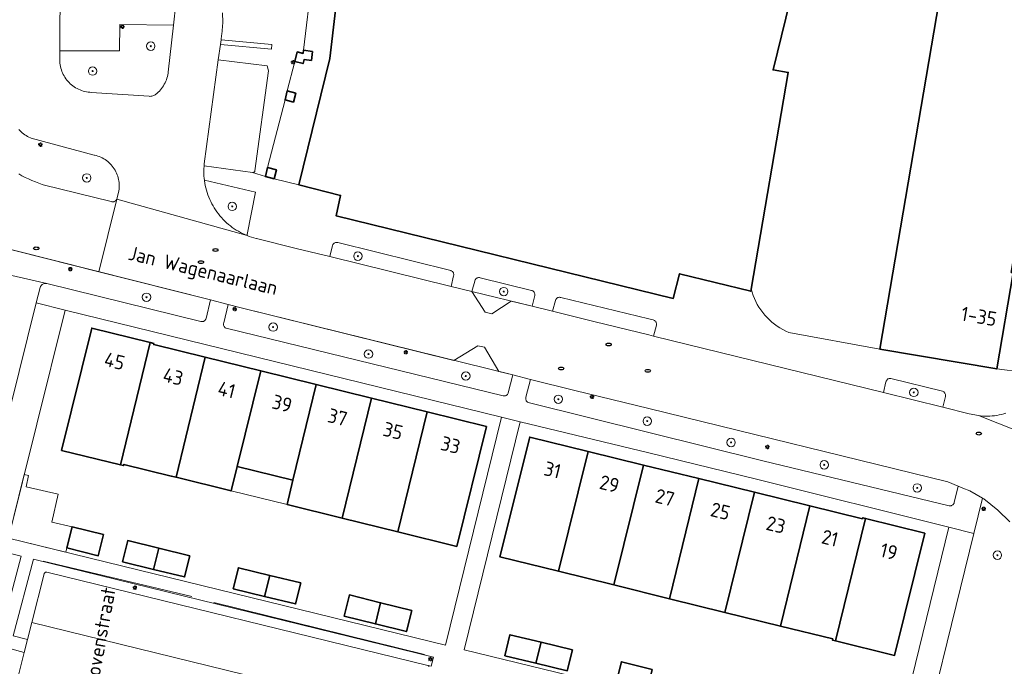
# Model space of a CAD drawing. Header units: metres. Extents: x 152610 to 160096, y 456114 to 462495.
# Tile 102 of 256: x 156441 to 156534, y 458816 to 458877. Entities that reach past the tile are written whole.
import ezdxf
from ezdxf.enums import TextEntityAlignment as Align

# ---------------------------------------------------------------- set-up
doc = ezdxf.new("R2010")
doc.units = ezdxf.units.M
doc.header["$LTSCALE"] = 0.5
doc.layers.get('0').update_dxf_attribs({"linetype": 'CONTINUOUS'})
for name, color, linetype, lineweight in [('B-PV-GR-BOOM-S', 251, 'CONTINUOUS', 25), ('B-PV-GR-HAAG-GV', 251, 'CONTINUOUS', 13), ('B-PV-IE-MEUBILAIR-S', 251, 'CONTINUOUS', 25), ('B-PV-IE-TERREINAFSCHEIDING_KUNSTMATIG_HEKWERK-G', 251, 'IE-TERREINAFSCHEIDING_KUNSTMATIG-SO', 18), ('B-PV-OG-BEBOUWING-GV', 6, 'CONTINUOUS', 35), ('B-PV-OG-BEBOUWING-T18', 1, 'CONTINUOUS', 18), ('B-PV-OG-BEBOUWING_OVERBOUWING-GV', 251, 'CONTINUOUS', 18), ('B-PV-OG-TERREIN_BEGROEID-GV', 251, 'CONTINUOUS', 18), ('B-PV-OG-TOPOGRAFIE-T18', 1, 'CONTINUOUS', 18), ('B-PV-VH-ONVERHARD_ZAND-GV', 251, 'CONTINUOUS', 18), ('B-PV-VH-OPENVERHARDING_BETONSTRAATSTEEN-GV', 251, 'CONTINUOUS', 18), ('B-PV-VH-OPENVERHARDING_STRAATBAKSTEEN-GV', 251, 'CONTINUOUS', 18)]:
    doc.layers.add(name, color=color, linetype=linetype, lineweight=lineweight)
doc.styles.add('NLCS-ISO', font='NLCS-ISO.ttf')
doc.styles.add('NLCS-ISO-M750-T18', font='NLCS-ISO.ttf', dxfattribs={"height": 1.35})
doc.linetypes.add('IE-TERREINAFSCHEIDING_KUNSTMATIG-SO', pattern='A,4,[82,NLCS.SHX,S=0.75,R=90,X=0,Y=0],4,-2', length=10)

# ---------------------------------------------------------------- blocks, each defined once
blk = doc.blocks.new('SIE-MEUBILAIR_PAAL_LICHTMAST-SO')
for points in [[(-0.62, 0), (-1, 0)], [(-0.71, 0.71), (-0.44, 0.44)], [(0, 1), (0, 0.62)], [(0.44, 0.44), (0.71, 0.71)], [(1, 0), (0.62, 0)], [(-0.71, -0.71), (-0.44, -0.44)], [(0, -0.62), (0, -1)], [(0.44, -0.44), (0.71, -0.71)]]:
    blk.add_lwpolyline(points)
blk.add_circle((0, 0), 0.5)
blk = doc.blocks.new('SIE-MEUBILAIR_PUT_RIOOLPUT-SO')
blk.add_ellipse((0, 0), major_axis=(1.25, 0), ratio=0.54)
blk = doc.blocks.new('SGR-BOOM_GBKN-SO')
at = {"linetype": 'ByBlock', "lineweight": 18}
h = blk.add_hatch(color=0, dxfattribs=at)
h.dxf.hatch_style = 1
edge = h.paths.add_edge_path()
edge.add_arc((0, 0), 0.25, 0, 360)
at = {"color": 0, "linetype": 'ByBlock', "lineweight": 18}
for radius in [2, 0.25]:
    blk.add_circle((0, 0), radius, dxfattribs=at)
at = {"color": 0, "linetype": 'ByBlock', "lineweight": 18, "style": 'NLCS-ISO'}
blk.add_attdef('SOORT', (2.5, 0), '', height=1.5, dxfattribs=at)

msp = doc.modelspace()

# ---------------------------------------------------------------- linework, layer by layer
at = {"layer": 'B-PV-GR-HAAG-GV', "flags": 128}
for points in [[(156455.083, 458876.826), (156449.999, 458876.859), (156449.971, 458874.384), (156444.331, 458874.388), (156444.326, 458873.527), (156444.332, 458873.369), (156444.346, 458873.212), (156444.368, 458873.056), (156444.398, 458872.901), (156444.435, 458872.748), (156444.481, 458872.596), (156444.534, 458872.448), (156444.594, 458872.302), (156444.662, 458872.159), (156444.737, 458872.021), (156444.818, 458871.885), (156444.907, 458871.755), (156445.002, 458871.629), (156445.103, 458871.508), (156445.211, 458871.392), (156445.324, 458871.282), (156445.442, 458871.178), (156445.566, 458871.08), (156445.694, 458870.988), (156445.827, 458870.903), (156445.964, 458870.824), (156446.105, 458870.753), (156446.249, 458870.689), (156446.396, 458870.633), (156446.546, 458870.583), (156446.699, 458870.542), (156446.853, 458870.508), (156447.009, 458870.483), (156447.165, 458870.465), (156447.294, 458870.456), (156452.773, 458870.086), (156452.86, 458870.083), (156452.946, 458870.088), (156453.032, 458870.101), (156453.116, 458870.121), (156453.198, 458870.15), (156453.277, 458870.186), (156453.352, 458870.229), (156453.423, 458870.278), (156453.489, 458870.334), (156453.516, 458870.36), (156453.633, 458870.467), (156453.745, 458870.58), (156453.85, 458870.699), (156453.95, 458870.823), (156454.043, 458870.952), (156454.13, 458871.085), (156454.209, 458871.222), (156454.282, 458871.363), (156454.348, 458871.508), (156454.406, 458871.656), (156454.457, 458871.806), (156454.5, 458871.959), (156454.535, 458872.114), (156454.563, 458872.271), (156454.575, 458872.361)], [(156459.574, 458875.426), (156459.516, 458874.997), (156464.331, 458874.539), (156464.389, 458874.969)], [(156462.845, 458861.033), (156458.005, 458862.149), (156458.01, 458862.106), (156458.045, 458861.88), (156458.088, 458861.655), (156458.139, 458861.432), (156458.198, 458861.211), (156458.264, 458860.992), (156458.338, 458860.775), (156458.419, 458860.561), (156458.508, 458860.35), (156458.604, 458860.142), (156458.707, 458859.938), (156458.818, 458859.737), (156458.935, 458859.541), (156459.059, 458859.348), (156459.19, 458859.16), (156459.327, 458858.977), (156459.471, 458858.799), (156459.621, 458858.625), (156459.776, 458858.457), (156459.938, 458858.295), (156460.105, 458858.139), (156460.277, 458857.988), (156460.455, 458857.843), (156460.637, 458857.705), (156460.825, 458857.573), (156461.016, 458857.448), (156461.212, 458857.33), (156461.412, 458857.218), (156461.616, 458857.114), (156461.823, 458857.016), (156462.034, 458856.927), (156462.039, 458856.924), (156462.06, 458857.039)], [(156458.58, 458850.84), (156432.666, 458857.366), (156431.108, 458850.578), (156431.708, 458850.442), (156431.904, 458850.398), (156432.868, 458854.738), (156443.102, 458852.386), (156457.68, 458848.802), (156457.736, 458848.793), (156457.793, 458848.792), (156457.85, 458848.799), (156457.904, 458848.814), (156457.957, 458848.837), (156458.005, 458848.866), (156458.049, 458848.903), (156458.087, 458848.944), (156458.12, 458848.991), (156458.145, 458849.042), (156458.159, 458849.082)], [(156470.566, 458856.281), (156470.507, 458856.284), (156470.448, 458856.278), (156470.39, 458856.265), (156470.335, 458856.244), (156470.283, 458856.215), (156470.236, 458856.18), (156470.193, 458856.139), (156470.157, 458856.092), (156470.127, 458856.041), (156470.107, 458855.994), (156469.845, 458854.938), (156481.321, 458852.126), (156481.562, 458853.112), (156481.573, 458853.169), (156481.577, 458853.227), (156481.573, 458853.285), (156481.56, 458853.342), (156481.54, 458853.397), (156481.513, 458853.448), (156481.479, 458853.495), (156481.439, 458853.537), (156481.393, 458853.574), (156481.343, 458853.603), (156481.291, 458853.625), (156470.624, 458856.271)], [(156484.013, 458852.954), (156483.956, 458852.958), (156483.9, 458852.955), (156483.843, 458852.944), (156483.79, 458852.925), (156483.739, 458852.899), (156483.692, 458852.865), (156483.651, 458852.826), (156483.615, 458852.782), (156483.587, 458852.732), (156483.565, 458852.68), (156483.551, 458852.625), (156483.55, 458852.622), (156483.289, 458851.643), (156488.983, 458850.248), (156489.223, 458851.25), (156489.233, 458851.306), (156489.234, 458851.364), (156489.228, 458851.421), (156489.214, 458851.477), (156489.192, 458851.53), (156489.163, 458851.579), (156489.128, 458851.624), (156489.087, 458851.664), (156489.04, 458851.697), (156488.989, 458851.724), (156488.935, 458851.744), (156488.91, 458851.75), (156484.069, 458852.941)], [(156461.482, 458850.109), (156460.256, 458850.418), (156459.825, 458848.685), (156459.812, 458848.628), (156459.806, 458848.569), (156459.809, 458848.51), (156459.819, 458848.452), (156459.837, 458848.396), (156459.863, 458848.342), (156459.895, 458848.293), (156459.934, 458848.249), (156459.979, 458848.21), (156460.028, 458848.177), (156460.05, 458848.166), (156486.245, 458841.781), (156486.301, 458841.772), (156486.358, 458841.771), (156486.414, 458841.778), (156486.469, 458841.792), (156486.521, 458841.815), (156486.569, 458841.844), (156486.613, 458841.88), (156486.652, 458841.922), (156486.684, 458841.968), (156486.709, 458842.019), (156486.724, 458842.061), (156487.154, 458843.751)], [(156491.635, 458851.089), (156491.58, 458851.095), (156491.525, 458851.093), (156491.47, 458851.082), (156491.418, 458851.065), (156491.369, 458851.04), (156491.323, 458851.008), (156491.283, 458850.97), (156491.249, 458850.926), (156491.221, 458850.878), (156491.201, 458850.826), (156491.191, 458850.789), (156490.909, 458849.776), (156494.953, 458848.785), (156500, 458847.543), (156500.46, 458847.43), (156500.735, 458848.456), (156500.743, 458848.514), (156500.744, 458848.571), (156500.736, 458848.629), (156500.72, 458848.685), (156500.697, 458848.738), (156500.667, 458848.788), (156500.631, 458848.833), (156500.588, 458848.873), (156500.541, 458848.906), (156500.489, 458848.933), (156500.433, 458848.952), (156500, 458849.057), (156491.689, 458851.075)], [(156488.374, 458841.547), (156488.377, 458841.488), (156488.387, 458841.43), (156488.405, 458841.374), (156488.431, 458841.32), (156488.463, 458841.271), (156488.502, 458841.227), (156488.547, 458841.188), (156488.596, 458841.155), (156488.618, 458841.144), (156500, 458838.314), (156510.802, 458835.629), (156528.409, 458831.394), (156528.466, 458831.387), (156528.523, 458831.387), (156528.579, 458831.396), (156528.633, 458831.412), (156528.685, 458831.436), (156528.733, 458831.467), (156528.776, 458831.504), (156528.813, 458831.547), (156528.845, 458831.595), (156528.869, 458831.646), (156528.884, 458831.695), (156529.265, 458833.24), (156528.281, 458833.642), (156500, 458840.584), (156493.028, 458842.296), (156488.819, 458843.338), (156488.393, 458841.663), (156488.38, 458841.606)], [(156522.885, 458843.415), (156522.83, 458843.422), (156522.774, 458843.422), (156522.72, 458843.413), (156522.667, 458843.396), (156522.616, 458843.372), (156522.57, 458843.342), (156522.529, 458843.304), (156522.494, 458843.262), (156522.464, 458843.214), (156522.443, 458843.163), (156522.428, 458843.11), (156522.427, 458843.103), (156522.183, 458842.086), (156527.804, 458840.703), (156528.057, 458841.732), (156528.061, 458841.791), (156528.058, 458841.851), (156528.046, 458841.909), (156528.027, 458841.966), (156528, 458842.019), (156527.967, 458842.068), (156527.927, 458842.113), (156527.882, 458842.151), (156527.832, 458842.183), (156527.778, 458842.209), (156527.757, 458842.216)], [(156479.661, 458817.09), (156441.854, 458826.36), (156439.941, 458819.102), (156441.283, 458818.76), (156441.683, 458820.347), (156442.846, 458824.967), (156442.859, 458825.003), (156442.88, 458825.037), (156442.908, 458825.066), (156442.94, 458825.09), (156442.977, 458825.106), (156443.016, 458825.115), (156443.056, 458825.115), (156443.095, 458825.108), (156479.112, 458816.307), (156479.123, 458816.304), (156479.43, 458816.23)]]:
    msp.add_lwpolyline(points, close=True, dxfattribs=at)
for points in [[(156440.452, 458862.748), (156440.759, 458862.585), (156441.07, 458862.429), (156441.385, 458862.28), (156441.703, 458862.138), (156442.024, 458862.004), (156442.348, 458861.877), (156442.675, 458861.758), (156442.755, 458861.73), (156449.204, 458860.145), (156449.259, 458860.129), (156449.316, 458860.12), (156449.373, 458860.119), (156449.43, 458860.127), (156449.486, 458860.142), (156449.538, 458860.165), (156449.587, 458860.194), (156449.632, 458860.231), (156449.671, 458860.273), (156449.704, 458860.32), (156449.729, 458860.371), (156449.748, 458860.426), (156449.759, 458860.483), (156449.92, 458861.162), (156449.94, 458861.315), (156449.951, 458861.469), (156449.955, 458861.624), (156449.95, 458861.778), (156449.938, 458861.932), (156449.917, 458862.085), (156449.889, 458862.237), (156449.853, 458862.388), (156449.809, 458862.536), (156449.758, 458862.681), (156449.699, 458862.824), (156449.633, 458862.964), (156449.559, 458863.1), (156449.479, 458863.232), (156449.392, 458863.36), (156449.298, 458863.483), (156449.198, 458863.601), (156449.093, 458863.713), (156448.981, 458863.82), (156448.865, 458863.922), (156448.743, 458864.016), (156448.616, 458864.105), (156448.485, 458864.187), (156448.35, 458864.262), (156448.211, 458864.33), (156448.069, 458864.39), (156447.924, 458864.444), (156447.776, 458864.489), (156447.626, 458864.527), (156447.585, 458864.536), (156441.627, 458866.147), (156441.556, 458866.174), (156441.419, 458866.233), (156441.286, 458866.299), (156441.156, 458866.372), (156441.03, 458866.452), (156440.909, 458866.539), (156440.792, 458866.632), (156440.681, 458866.731), (156440.575, 458866.836), (156440.475, 458866.947)], [(156440.15, 458814.257), (156440.972, 458817.523), (156439.717, 458817.88)]]:
    msp.add_lwpolyline(points, dxfattribs=at)
at = {"layer": 'B-PV-IE-TERREINAFSCHEIDING_KUNSTMATIG_HEKWERK-G', "flags": 128}
for points in [[(156442.764, 458826.153), (156456.83, 458822.81)], [(156458.908, 458822.252), (156478.798, 458817.321)]]:
    msp.add_lwpolyline(points, dxfattribs=at)
at = {"layer": 'B-PV-OG-BEBOUWING-GV', "flags": 128}
for points in [[(156471.588, 458888.482), (156469.845, 458873.647), (156466.938, 458861.712), (156470.882, 458860.724), (156470.446, 458858.807), (156502.312, 458850.981), (156502.914, 458853.326), (156509.653, 458851.672), (156509.685, 458851.857), (156513.187, 458872.345), (156511.757, 458872.589), (156516.555, 458892.146)], [(156529.149, 458889.118), (156521.842, 458846.2), (156532.895, 458844.32), (156534.463, 458853.416), (156534.265, 458853.45), (156536.101, 458864.321), (156536.306, 458864.288), (156536.885, 458867.613), (156536.688, 458867.647), (156538.526, 458878.515)]]:
    msp.add_lwpolyline(points, dxfattribs=at)
for points in [[(156468.22, 458874.335), (156467.361, 458874.437), (156467.325, 458874.14), (156466.783, 458874.279), (156466.55, 458873.371), (156467.33, 458873.176), (156467.427, 458873.564), (156468.117, 458873.476)], [(156466.633, 458870.392), (156465.838, 458870.591), (156465.622, 458869.748), (156466.421, 458869.548)], [(156464.815, 458863.136), (156463.98, 458863.345), (156463.765, 458862.507), (156464.604, 458862.297)], [(156452.868, 458846.813), (156447.358, 458848.176), (156444.497, 458836.619), (156450.066, 458835.269)], [(156453.232, 458846.723), (156452.868, 458846.813), (156450.066, 458835.269), (156450.367, 458835.196), (156450.39, 458835.293), (156454.876, 458834.195), (156455.322, 458834.085), (156458.086, 458845.424), (156453.208, 458846.626)], [(156458.086, 458845.424), (156455.322, 458834.085), (156460.525, 458832.801), (156461.095, 458835.108), (156463.325, 458844.132)], [(156463.325, 458844.132), (156461.095, 458835.108), (156466.373, 458833.815), (156468.571, 458842.839)], [(156471.014, 458830.228), (156473.811, 458841.548), (156468.571, 458842.839), (156466.373, 458833.815), (156465.815, 458831.526)], [(156471.014, 458830.228), (156476.293, 458828.933), (156479.056, 458840.255), (156473.811, 458841.548)], [(156484.68, 458838.869), (156479.056, 458840.255), (156476.293, 458828.933), (156481.85, 458827.555)], [(156494.262, 458836.529), (156488.75, 458837.883), (156485.936, 458826.56), (156491.479, 458825.202)], [(156499.506, 458835.242), (156494.262, 458836.529), (156491.479, 458825.202), (156496.717, 458823.919)], [(156501.967, 458822.607), (156504.75, 458833.954), (156499.506, 458835.242), (156496.717, 458823.919)], [(156509.993, 458832.667), (156504.75, 458833.954), (156501.967, 458822.607), (156507.198, 458821.317)], [(156512.452, 458820.021), (156515.238, 458831.379), (156509.993, 458832.667), (156507.198, 458821.317)], [(156520.219, 458830.156), (156515.238, 458831.379), (156512.452, 458820.021), (156517.396, 458818.802), (156517.372, 458818.705), (156517.659, 458818.634), (156520.504, 458830.189), (156520.243, 458830.253)], [(156526.107, 458828.806), (156520.504, 458830.189), (156517.659, 458818.634), (156523.24, 458817.253)], [(156448.462, 458828.664), (156445.488, 458829.403), (156444.994, 458827.413), (156447.968, 458826.674)], [(156453.687, 458827.375), (156450.751, 458828.098), (156450.261, 458826.107), (156453.201, 458825.383)], [(156456.622, 458826.653), (156453.687, 458827.375), (156453.201, 458825.383), (156456.132, 458824.662)], [(156464.179, 458824.813), (156461.21, 458825.534), (156460.726, 458823.542), (156463.694, 458822.821)], [(156467.111, 458824.101), (156464.179, 458824.813), (156463.694, 458822.821), (156466.627, 458822.109)], [(156474.655, 458822.224), (156471.707, 458822.96), (156471.21, 458820.971), (156474.169, 458820.232)], [(156477.594, 458821.49), (156474.655, 458822.224), (156474.169, 458820.232), (156477.097, 458819.501)], [(156489.833, 458818.5), (156486.887, 458819.209), (156486.408, 458817.216), (156489.344, 458816.509)], [(156492.785, 458817.789), (156489.833, 458818.5), (156489.344, 458816.509), (156492.305, 458815.796)], [(156500.33, 458815.932), (156497.413, 458816.651), (156496.922, 458814.661), (156499.841, 458813.941)]]:
    msp.add_lwpolyline(points, close=True, dxfattribs=at)
at = {"layer": 'B-PV-OG-BEBOUWING_OVERBOUWING-GV', "flags": 128}
for points in [[(156461.939, 458834.901), (156461.095, 458835.108), (156460.525, 458832.801), (156465.815, 458831.526), (156466.373, 458833.815), (156465.372, 458834.06)], [(156441.389, 458834.26), (156440.981, 458834.354), (156439.487, 458828.325), (156444.902, 458827.002), (156444.994, 458827.413), (156445.488, 458829.403), (156443.566, 458829.844), (156444.17, 458832.476), (156441.14, 458833.172)]]:
    msp.add_lwpolyline(points, close=True, dxfattribs=at)
at = {"layer": 'B-PV-OG-TERREIN_BEGROEID-GV', "flags": 128}
for points in [[(156436.409, 458827.665), (156442.112, 458850.556), (156442.478, 458852.026), (156442.483, 458852.042), (156442.507, 458852.102), (156442.539, 458852.159), (156442.577, 458852.211), (156442.621, 458852.258), (156442.671, 458852.299), (156442.726, 458852.334), (156442.784, 458852.362), (156442.846, 458852.383), (156442.909, 458852.396), (156442.974, 458852.4), (156443.038, 458852.397), (156443.102, 458852.386), (156432.868, 458854.738)], [(156534.145, 458829.882), (156532.997, 458830.987), (156531.685, 458832.034), (156531.566, 458832.102), (156530.744, 458828.771), (156524.839, 458804.762), (156526.285, 458804.401), (156528.034, 458803.964), (156533.504, 458802.597), (156532.408, 458797.951), (156533.636, 458797.659)], [(156438.461, 458818.237), (156440.681, 458826.642), (156439.16, 458827.006)]]:
    msp.add_lwpolyline(points, dxfattribs=at)
at = {"layer": 'B-PV-VH-ONVERHARD_ZAND-GV', "flags": 128}
for points in [[(156455.083, 458876.826), (156449.999, 458876.859), (156449.971, 458874.384), (156444.331, 458874.388), (156444.326, 458873.527), (156444.332, 458873.369), (156444.346, 458873.212), (156444.368, 458873.056), (156444.398, 458872.901), (156444.435, 458872.748), (156444.481, 458872.596), (156444.534, 458872.448), (156444.594, 458872.302), (156444.662, 458872.159), (156444.737, 458872.021), (156444.818, 458871.885), (156444.907, 458871.755), (156445.002, 458871.629), (156445.103, 458871.508), (156445.211, 458871.392), (156445.324, 458871.282), (156445.442, 458871.178), (156445.566, 458871.08), (156445.694, 458870.988), (156445.827, 458870.903), (156445.964, 458870.824), (156446.105, 458870.753), (156446.249, 458870.689), (156446.396, 458870.633), (156446.546, 458870.583), (156446.699, 458870.542), (156446.853, 458870.508), (156447.009, 458870.483), (156447.165, 458870.465), (156447.294, 458870.456), (156452.773, 458870.086), (156452.86, 458870.083), (156452.946, 458870.088), (156453.032, 458870.101), (156453.116, 458870.121), (156453.198, 458870.15), (156453.277, 458870.186), (156453.352, 458870.229), (156453.423, 458870.278), (156453.489, 458870.334), (156453.516, 458870.36), (156453.633, 458870.467), (156453.745, 458870.58), (156453.85, 458870.699), (156453.95, 458870.823), (156454.043, 458870.952), (156454.13, 458871.085), (156454.209, 458871.222), (156454.282, 458871.363), (156454.348, 458871.508), (156454.406, 458871.656), (156454.457, 458871.806), (156454.5, 458871.959), (156454.535, 458872.114), (156454.563, 458872.271), (156454.575, 458872.361)], [(156459.574, 458875.426), (156459.516, 458874.997), (156464.331, 458874.539), (156464.389, 458874.969)], [(156462.845, 458861.033), (156458.005, 458862.149), (156458.01, 458862.106), (156458.045, 458861.88), (156458.088, 458861.655), (156458.139, 458861.432), (156458.198, 458861.211), (156458.264, 458860.992), (156458.338, 458860.775), (156458.419, 458860.561), (156458.508, 458860.35), (156458.604, 458860.142), (156458.707, 458859.938), (156458.818, 458859.737), (156458.935, 458859.541), (156459.059, 458859.348), (156459.19, 458859.16), (156459.327, 458858.977), (156459.471, 458858.799), (156459.621, 458858.625), (156459.776, 458858.457), (156459.938, 458858.295), (156460.105, 458858.139), (156460.277, 458857.988), (156460.455, 458857.843), (156460.637, 458857.705), (156460.825, 458857.573), (156461.016, 458857.448), (156461.212, 458857.33), (156461.412, 458857.218), (156461.616, 458857.114), (156461.823, 458857.016), (156462.034, 458856.927), (156462.039, 458856.924), (156462.06, 458857.039)], [(156432.666, 458857.366), (156431.108, 458850.578), (156431.708, 458850.442), (156431.904, 458850.398), (156432.868, 458854.738), (156443.102, 458852.386), (156457.68, 458848.802), (156457.736, 458848.793), (156457.793, 458848.792), (156457.85, 458848.799), (156457.904, 458848.814), (156457.957, 458848.837), (156458.005, 458848.866), (156458.049, 458848.903), (156458.087, 458848.944), (156458.12, 458848.991), (156458.145, 458849.042), (156458.159, 458849.082), (156458.58, 458850.84), (156448.019, 458853.5)], [(156470.566, 458856.281), (156470.507, 458856.284), (156470.448, 458856.278), (156470.39, 458856.265), (156470.335, 458856.244), (156470.283, 458856.215), (156470.236, 458856.18), (156470.193, 458856.139), (156470.157, 458856.092), (156470.127, 458856.041), (156470.107, 458855.994), (156469.845, 458854.938), (156481.321, 458852.126), (156481.562, 458853.112), (156481.573, 458853.169), (156481.577, 458853.227), (156481.573, 458853.285), (156481.56, 458853.342), (156481.54, 458853.397), (156481.513, 458853.448), (156481.479, 458853.495), (156481.439, 458853.537), (156481.393, 458853.574), (156481.343, 458853.603), (156481.291, 458853.625), (156470.624, 458856.271)], [(156483.289, 458851.643), (156484.538, 458849.689), (156485.182, 458849.531), (156487.014, 458850.73), (156488.983, 458850.248), (156489.223, 458851.25), (156489.233, 458851.306), (156489.234, 458851.364), (156489.228, 458851.421), (156489.214, 458851.477), (156489.192, 458851.53), (156489.163, 458851.579), (156489.128, 458851.624), (156489.087, 458851.664), (156489.04, 458851.697), (156488.989, 458851.724), (156488.935, 458851.744), (156488.91, 458851.75), (156484.069, 458852.941), (156484.013, 458852.954), (156483.956, 458852.958), (156483.9, 458852.955), (156483.843, 458852.944), (156483.79, 458852.925), (156483.739, 458852.899), (156483.692, 458852.865), (156483.651, 458852.826), (156483.615, 458852.782), (156483.587, 458852.732), (156483.565, 458852.68), (156483.551, 458852.625), (156483.55, 458852.622)], [(156487.154, 458843.751), (156485.828, 458844.079), (156484.476, 458846.375), (156483.843, 458846.52), (156481.594, 458845.128), (156461.482, 458850.109), (156460.256, 458850.418), (156459.825, 458848.685), (156459.812, 458848.628), (156459.806, 458848.569), (156459.809, 458848.51), (156459.819, 458848.452), (156459.837, 458848.396), (156459.863, 458848.342), (156459.895, 458848.293), (156459.934, 458848.249), (156459.979, 458848.21), (156460.028, 458848.177), (156460.05, 458848.166), (156486.245, 458841.781), (156486.301, 458841.772), (156486.358, 458841.771), (156486.414, 458841.778), (156486.469, 458841.792), (156486.521, 458841.815), (156486.569, 458841.844), (156486.613, 458841.88), (156486.652, 458841.922), (156486.684, 458841.968), (156486.709, 458842.019), (156486.724, 458842.061)], [(156491.635, 458851.089), (156491.58, 458851.095), (156491.525, 458851.093), (156491.47, 458851.082), (156491.418, 458851.065), (156491.369, 458851.04), (156491.323, 458851.008), (156491.283, 458850.97), (156491.249, 458850.926), (156491.221, 458850.878), (156491.201, 458850.826), (156491.191, 458850.789), (156490.909, 458849.776), (156494.953, 458848.785), (156500, 458847.543), (156500.46, 458847.43), (156500.735, 458848.456), (156500.743, 458848.514), (156500.744, 458848.571), (156500.736, 458848.629), (156500.72, 458848.685), (156500.697, 458848.738), (156500.667, 458848.788), (156500.631, 458848.833), (156500.588, 458848.873), (156500.541, 458848.906), (156500.489, 458848.933), (156500.433, 458848.952), (156500, 458849.057), (156491.689, 458851.075)], [(156488.377, 458841.488), (156488.387, 458841.43), (156488.405, 458841.374), (156488.431, 458841.32), (156488.463, 458841.271), (156488.502, 458841.227), (156488.547, 458841.188), (156488.596, 458841.155), (156488.618, 458841.144), (156500, 458838.314), (156510.802, 458835.629), (156528.409, 458831.394), (156528.466, 458831.387), (156528.523, 458831.387), (156528.579, 458831.396), (156528.633, 458831.412), (156528.685, 458831.436), (156528.733, 458831.467), (156528.776, 458831.504), (156528.813, 458831.547), (156528.845, 458831.595), (156528.869, 458831.646), (156528.884, 458831.695), (156529.265, 458833.24), (156528.281, 458833.642), (156500, 458840.584), (156493.028, 458842.296), (156488.819, 458843.338), (156488.393, 458841.663), (156488.38, 458841.606), (156488.374, 458841.547)], [(156522.885, 458843.415), (156522.83, 458843.422), (156522.774, 458843.422), (156522.72, 458843.413), (156522.667, 458843.396), (156522.616, 458843.372), (156522.57, 458843.342), (156522.529, 458843.304), (156522.494, 458843.262), (156522.464, 458843.214), (156522.443, 458843.163), (156522.428, 458843.11), (156522.427, 458843.103), (156522.183, 458842.086), (156527.804, 458840.703), (156528.057, 458841.732), (156528.061, 458841.791), (156528.058, 458841.851), (156528.046, 458841.909), (156528.027, 458841.966), (156528, 458842.019), (156527.967, 458842.068), (156527.927, 458842.113), (156527.882, 458842.151), (156527.832, 458842.183), (156527.778, 458842.209), (156527.757, 458842.216)], [(156479.661, 458817.09), (156441.854, 458826.36), (156439.941, 458819.102), (156441.283, 458818.76), (156441.683, 458820.347), (156442.846, 458824.967), (156442.859, 458825.003), (156442.88, 458825.037), (156442.908, 458825.066), (156442.94, 458825.09), (156442.977, 458825.106), (156443.016, 458825.115), (156443.056, 458825.115), (156443.095, 458825.108), (156479.112, 458816.307), (156479.123, 458816.304), (156479.43, 458816.23)]]:
    msp.add_lwpolyline(points, close=True, dxfattribs=at)
for points in [[(156440.452, 458862.748), (156440.759, 458862.585), (156441.07, 458862.429), (156441.385, 458862.28), (156441.703, 458862.138), (156442.024, 458862.004), (156442.348, 458861.877), (156442.675, 458861.758), (156442.755, 458861.73), (156449.204, 458860.145), (156449.259, 458860.129), (156449.316, 458860.12), (156449.373, 458860.119), (156449.43, 458860.127), (156449.486, 458860.142), (156449.538, 458860.165), (156449.587, 458860.194), (156449.632, 458860.231), (156449.671, 458860.273), (156449.704, 458860.32), (156449.729, 458860.371), (156449.748, 458860.426), (156449.759, 458860.483), (156449.92, 458861.162), (156449.94, 458861.315), (156449.951, 458861.469), (156449.955, 458861.624), (156449.95, 458861.778), (156449.938, 458861.932), (156449.917, 458862.085), (156449.889, 458862.237), (156449.853, 458862.388), (156449.809, 458862.536), (156449.758, 458862.681), (156449.699, 458862.824), (156449.633, 458862.964), (156449.559, 458863.1), (156449.479, 458863.232), (156449.392, 458863.36), (156449.298, 458863.483), (156449.198, 458863.601), (156449.093, 458863.713), (156448.981, 458863.82), (156448.865, 458863.922), (156448.743, 458864.016), (156448.616, 458864.105), (156448.485, 458864.187), (156448.35, 458864.262), (156448.211, 458864.33), (156448.069, 458864.39), (156447.924, 458864.444), (156447.776, 458864.489), (156447.626, 458864.527), (156447.585, 458864.536), (156441.627, 458866.147), (156441.556, 458866.174), (156441.419, 458866.233), (156441.286, 458866.299), (156441.156, 458866.372), (156441.03, 458866.452), (156440.909, 458866.539), (156440.792, 458866.632), (156440.681, 458866.731), (156440.575, 458866.836), (156440.475, 458866.947)], [(156440.15, 458814.257), (156440.972, 458817.523), (156439.717, 458817.88)]]:
    msp.add_lwpolyline(points, dxfattribs=at)
at = {"layer": 'B-PV-VH-OPENVERHARDING_BETONSTRAATSTEEN-GV', "flags": 128}
for points in [[(156455.31, 458878.829), (156455.083, 458876.826), (156454.575, 458872.361), (156454.563, 458872.271), (156454.535, 458872.114), (156454.5, 458871.959), (156454.457, 458871.806), (156454.406, 458871.656), (156454.348, 458871.508), (156454.282, 458871.363), (156454.209, 458871.222), (156454.13, 458871.085), (156454.043, 458870.952), (156453.95, 458870.823), (156453.85, 458870.699), (156453.745, 458870.58), (156453.633, 458870.467), (156453.516, 458870.36), (156453.489, 458870.334), (156453.423, 458870.278), (156453.352, 458870.229), (156453.277, 458870.186), (156453.198, 458870.15), (156453.116, 458870.121), (156453.032, 458870.101), (156452.946, 458870.088), (156452.86, 458870.083), (156452.773, 458870.086), (156447.294, 458870.456), (156447.165, 458870.465), (156447.009, 458870.483), (156446.853, 458870.508), (156446.699, 458870.542), (156446.546, 458870.583), (156446.396, 458870.633), (156446.249, 458870.689), (156446.105, 458870.753), (156445.964, 458870.824), (156445.827, 458870.903), (156445.694, 458870.988), (156445.566, 458871.08), (156445.442, 458871.178), (156445.324, 458871.282), (156445.211, 458871.392), (156445.103, 458871.508), (156445.002, 458871.629), (156444.907, 458871.755), (156444.818, 458871.885), (156444.737, 458872.021), (156444.662, 458872.159), (156444.594, 458872.302), (156444.534, 458872.448), (156444.481, 458872.596), (156444.435, 458872.748), (156444.398, 458872.901), (156444.368, 458873.056), (156444.346, 458873.212), (156444.332, 458873.369), (156444.326, 458873.527), (156444.331, 458874.388), (156444.436, 458894.707)], [(156444.436, 458894.707), (156444.331, 458874.388), (156449.971, 458874.384), (156449.999, 458876.859), (156455.083, 458876.826), (156455.31, 458878.829)], [(156440.475, 458866.947), (156440.575, 458866.836), (156440.681, 458866.731), (156440.792, 458866.632), (156440.909, 458866.539), (156441.03, 458866.452), (156441.156, 458866.372), (156441.286, 458866.299), (156441.419, 458866.233), (156441.556, 458866.174), (156441.627, 458866.147), (156447.585, 458864.536), (156447.626, 458864.527), (156447.776, 458864.489), (156447.924, 458864.444), (156448.069, 458864.39), (156448.211, 458864.33), (156448.35, 458864.262), (156448.485, 458864.187), (156448.616, 458864.105), (156448.743, 458864.016), (156448.865, 458863.922), (156448.981, 458863.82), (156449.093, 458863.713), (156449.198, 458863.601), (156449.298, 458863.483), (156449.392, 458863.36), (156449.479, 458863.232), (156449.559, 458863.1), (156449.633, 458862.964), (156449.699, 458862.824), (156449.758, 458862.681), (156449.809, 458862.536), (156449.853, 458862.388), (156449.889, 458862.237), (156449.917, 458862.085), (156449.938, 458861.932), (156449.95, 458861.778), (156449.955, 458861.624), (156449.951, 458861.469), (156449.94, 458861.315), (156449.92, 458861.162), (156449.759, 458860.483), (156449.748, 458860.426), (156449.729, 458860.371), (156462.039, 458856.924), (156462.034, 458856.927), (156461.823, 458857.016), (156461.616, 458857.114), (156461.412, 458857.218), (156461.212, 458857.33), (156461.016, 458857.448), (156460.825, 458857.573), (156460.637, 458857.705), (156460.455, 458857.843), (156460.277, 458857.988), (156460.105, 458858.139), (156459.938, 458858.295), (156459.776, 458858.457), (156459.621, 458858.625), (156459.471, 458858.799), (156459.327, 458858.977), (156459.19, 458859.16), (156459.059, 458859.348), (156458.935, 458859.541), (156458.818, 458859.737), (156458.707, 458859.938), (156458.604, 458860.142), (156458.508, 458860.35), (156458.419, 458860.561), (156458.338, 458860.775), (156458.264, 458860.992), (156458.198, 458861.211), (156458.139, 458861.432), (156458.088, 458861.655), (156458.045, 458861.88), (156458.01, 458862.106), (156458.005, 458862.149), (156457.983, 458862.334), (156457.964, 458862.562), (156457.953, 458862.791), (156457.95, 458863.019), (156457.954, 458863.248), (156457.967, 458863.477), (156457.971, 458863.524), (156457.988, 458863.705), (156459.317, 458873.529), (156459.516, 458874.997), (156459.574, 458875.426), (156459.634, 458875.868), (156459.64, 458875.933), (156459.753, 458877.07), (156459.719, 458877.988)], [(156432.666, 458857.366), (156448.019, 458853.5), (156449.729, 458860.371), (156449.704, 458860.32), (156449.671, 458860.273), (156449.632, 458860.231), (156449.587, 458860.194), (156449.538, 458860.165), (156449.486, 458860.142), (156449.43, 458860.127), (156449.373, 458860.119), (156449.316, 458860.12), (156449.259, 458860.129), (156449.204, 458860.145), (156442.755, 458861.73), (156442.675, 458861.758), (156442.348, 458861.877), (156442.024, 458862.004), (156441.703, 458862.138), (156441.385, 458862.28), (156441.07, 458862.429), (156440.759, 458862.585), (156440.452, 458862.748)], [(156540.951, 458836.057), (156531.159, 458839.912), (156530.297, 458840.09), (156527.804, 458840.703), (156522.183, 458842.086), (156500.46, 458847.43), (156500, 458847.543), (156494.953, 458848.785), (156490.909, 458849.776), (156488.983, 458850.248), (156487.014, 458850.73), (156485.182, 458849.531), (156484.538, 458849.689), (156483.289, 458851.643), (156481.321, 458852.126), (156469.845, 458854.938), (156466.797, 458855.685), (156462.931, 458856.635), (156462.903, 458856.642), (156462.683, 458856.702), (156462.464, 458856.769), (156462.247, 458856.844), (156462.039, 458856.924), (156449.729, 458860.371), (156448.019, 458853.5), (156458.58, 458850.84), (156460.256, 458850.418), (156461.482, 458850.109), (156481.594, 458845.128), (156483.843, 458846.52), (156484.476, 458846.375), (156485.828, 458844.079), (156487.154, 458843.751), (156488.819, 458843.338), (156493.028, 458842.296), (156500, 458840.584), (156528.281, 458833.642), (156529.265, 458833.24), (156529.69, 458833.067), (156530.362, 458832.792), (156531.566, 458832.102), (156531.685, 458832.034), (156532.997, 458830.987), (156534.145, 458829.882)], [(156500, 458813.513), (156482.565, 458817.785), (156487.839, 458839.33), (156486.076, 458839.756), (156480.805, 458818.227), (156439.487, 458828.325), (156444.831, 458849.888), (156442.112, 458850.556), (156436.409, 458827.665)], [(156533.77, 458840.139), (156533.559, 458840.076), (156533.345, 458840.022), (156533.13, 458839.975), (156532.913, 458839.936), (156532.696, 458839.905), (156532.477, 458839.882), (156532.257, 458839.867), (156532.037, 458839.86), (156531.817, 458839.861), (156531.597, 458839.87), (156531.377, 458839.887), (156531.159, 458839.912), (156540.951, 458836.057)], [(156439.16, 458827.006), (156440.681, 458826.642), (156438.461, 458818.237)], [(156439.717, 458817.88), (156440.972, 458817.523), (156441.283, 458818.76), (156439.941, 458819.102), (156441.854, 458826.36), (156479.661, 458817.09), (156479.43, 458816.23), (156479.123, 458816.304), (156479.16, 458816.284), (156479.193, 458816.258), (156479.221, 458816.226), (156479.242, 458816.189)], [(156479.242, 458816.189), (156479.221, 458816.226), (156479.193, 458816.258), (156479.16, 458816.284), (156479.123, 458816.304), (156479.112, 458816.307), (156443.095, 458825.108), (156443.056, 458825.115), (156443.016, 458825.115), (156442.977, 458825.106), (156442.94, 458825.09), (156442.908, 458825.066), (156442.88, 458825.037), (156442.859, 458825.003), (156442.846, 458824.967), (156441.683, 458820.347), (156500, 458806.043)]]:
    msp.add_lwpolyline(points, dxfattribs=at)
for points in [[(156462.562, 458862.887), (156462.602, 458862.887), (156462.641, 458862.894), (156462.679, 458862.909), (156462.712, 458862.931), (156462.74, 458862.96), (156462.763, 458862.993), (156462.778, 458863.03), (156462.784, 458863.059), (156464.057, 458872.507), (156463.943, 458872.972), (156459.317, 458873.529), (156457.988, 458863.705), (156457.971, 458863.524)], [(156442.112, 458850.556), (156444.831, 458849.888), (156486.076, 458839.756), (156487.839, 458839.33), (156500, 458836.379), (156510.175, 458833.905), (156528.384, 458829.36), (156530.744, 458828.771), (156531.566, 458832.102), (156530.362, 458832.792), (156529.69, 458833.067), (156529.265, 458833.24), (156528.884, 458831.695), (156528.869, 458831.646), (156528.845, 458831.595), (156528.813, 458831.547), (156528.776, 458831.504), (156528.733, 458831.467), (156528.685, 458831.436), (156528.633, 458831.412), (156528.579, 458831.396), (156528.523, 458831.387), (156528.466, 458831.387), (156528.409, 458831.394), (156510.802, 458835.629), (156500, 458838.314), (156488.618, 458841.144), (156488.596, 458841.155), (156488.547, 458841.188), (156488.502, 458841.227), (156488.463, 458841.271), (156488.431, 458841.32), (156488.405, 458841.374), (156488.387, 458841.43), (156488.377, 458841.488), (156488.374, 458841.547), (156488.38, 458841.606), (156488.393, 458841.663), (156488.819, 458843.338), (156487.154, 458843.751), (156486.724, 458842.061), (156486.709, 458842.019), (156486.684, 458841.968), (156486.652, 458841.922), (156486.613, 458841.88), (156486.569, 458841.844), (156486.521, 458841.815), (156486.469, 458841.792), (156486.414, 458841.778), (156486.358, 458841.771), (156486.301, 458841.772), (156486.245, 458841.781), (156460.05, 458848.166), (156460.028, 458848.177), (156459.979, 458848.21), (156459.934, 458848.249), (156459.895, 458848.293), (156459.863, 458848.342), (156459.837, 458848.396), (156459.819, 458848.452), (156459.809, 458848.51), (156459.806, 458848.569), (156459.812, 458848.628), (156459.825, 458848.685), (156460.256, 458850.418), (156458.58, 458850.84), (156458.159, 458849.082), (156458.145, 458849.042), (156458.12, 458848.991), (156458.087, 458848.944), (156458.049, 458848.903), (156458.005, 458848.866), (156457.957, 458848.837), (156457.904, 458848.814), (156457.85, 458848.799), (156457.793, 458848.792), (156457.736, 458848.793), (156457.68, 458848.802), (156443.102, 458852.386), (156443.038, 458852.397), (156442.974, 458852.4), (156442.909, 458852.396), (156442.846, 458852.383), (156442.784, 458852.362), (156442.726, 458852.334), (156442.671, 458852.299), (156442.621, 458852.258), (156442.577, 458852.211), (156442.539, 458852.159), (156442.507, 458852.102), (156442.483, 458852.042), (156442.478, 458852.026)], [(156530.744, 458828.771), (156528.384, 458829.36), (156523.109, 458807.851), (156522.711, 458806.51), (156521.277, 458800.74), (156532.408, 458797.951), (156533.504, 458802.597), (156528.034, 458803.964), (156527.572, 458802.056), (156525.823, 458802.493), (156526.285, 458804.401), (156524.839, 458804.762)]]:
    msp.add_lwpolyline(points, close=True, dxfattribs=at)
at = {"layer": 'B-PV-VH-OPENVERHARDING_STRAATBAKSTEEN-GV', "flags": 128}
msp.add_lwpolyline([(156538.476, 458890.396), (156539.288, 458890.203), (156538.721, 458887.816), (156540.049, 458887.584), (156539.114, 458881.84), (156539.311, 458881.805), (156538.729, 458878.484), (156538.526, 458878.515), (156536.688, 458867.647), (156536.885, 458867.613), (156536.306, 458864.288), (156536.101, 458864.321), (156534.265, 458853.45), (156534.463, 458853.416), (156532.895, 458844.32), (156535.337, 458844.007), (156535.894, 458847.152), (156540.516, 458874.113), (156545.13, 458901.078), (156541.469, 458902.515)], close=True, dxfattribs=at)
for points in [[(156468.147, 458881.023), (156467.361, 458874.437), (156468.22, 458874.335), (156468.117, 458873.476), (156467.427, 458873.564), (156467.33, 458873.176), (156466.55, 458873.371), (156465.838, 458870.591), (156466.633, 458870.392), (156466.421, 458869.548), (156465.622, 458869.748), (156463.98, 458863.345), (156464.815, 458863.136), (156464.604, 458862.297), (156466.938, 458861.712), (156469.845, 458873.647), (156471.588, 458888.482)], [(156459.719, 458877.988), (156459.753, 458877.07), (156459.64, 458875.933), (156459.634, 458875.868), (156459.574, 458875.426), (156464.389, 458874.969), (156464.331, 458874.539), (156459.516, 458874.997), (156459.317, 458873.529), (156463.943, 458872.972), (156464.057, 458872.507), (156462.784, 458863.059), (156462.778, 458863.03), (156462.763, 458862.993), (156462.74, 458862.96), (156462.712, 458862.931), (156462.679, 458862.909), (156462.641, 458862.894), (156462.602, 458862.887), (156462.562, 458862.887), (156463.765, 458862.507), (156463.98, 458863.345), (156465.622, 458869.748), (156465.838, 458870.591), (156466.55, 458873.371), (156466.783, 458874.279), (156467.325, 458874.14), (156467.361, 458874.437), (156468.147, 458881.023)], [(156535.337, 458844.007), (156532.895, 458844.32), (156521.842, 458846.2), (156513.239, 458847.764), (156512.953, 458847.892), (156512.675, 458848.035), (156512.404, 458848.192), (156512.141, 458848.363), (156511.888, 458848.546), (156511.644, 458848.743), (156511.411, 458848.951), (156511.189, 458849.172), (156510.978, 458849.403), (156510.779, 458849.645), (156510.593, 458849.897), (156510.42, 458850.157), (156510.26, 458850.427), (156510.115, 458850.704), (156509.984, 458850.988), (156509.867, 458851.278), (156509.766, 458851.574), (156509.685, 458851.857), (156509.653, 458851.672), (156502.914, 458853.326), (156502.312, 458850.981), (156470.446, 458858.807), (156470.882, 458860.724), (156466.938, 458861.712), (156464.604, 458862.297), (156463.765, 458862.507), (156462.562, 458862.887), (156457.971, 458863.524), (156457.967, 458863.477), (156457.954, 458863.248), (156457.95, 458863.019), (156457.953, 458862.791), (156457.964, 458862.562), (156457.983, 458862.334), (156458.005, 458862.149), (156462.845, 458861.033), (156462.06, 458857.039), (156462.039, 458856.924), (156462.247, 458856.844), (156462.464, 458856.769), (156462.683, 458856.702), (156462.903, 458856.642), (156462.931, 458856.635), (156466.797, 458855.685), (156469.845, 458854.938), (156470.107, 458855.994), (156470.127, 458856.041), (156470.157, 458856.092), (156470.193, 458856.139), (156470.236, 458856.18), (156470.283, 458856.215), (156470.335, 458856.244), (156470.39, 458856.265), (156470.448, 458856.278), (156470.507, 458856.284), (156470.566, 458856.281), (156470.624, 458856.271), (156481.291, 458853.625), (156481.343, 458853.603), (156481.393, 458853.574), (156481.439, 458853.537), (156481.479, 458853.495), (156481.513, 458853.448), (156481.54, 458853.397), (156481.56, 458853.342), (156481.573, 458853.285), (156481.577, 458853.227), (156481.573, 458853.169), (156481.562, 458853.112), (156481.321, 458852.126), (156483.289, 458851.643), (156483.55, 458852.622), (156483.551, 458852.625), (156483.565, 458852.68), (156483.587, 458852.732), (156483.615, 458852.782), (156483.651, 458852.826), (156483.692, 458852.865), (156483.739, 458852.899), (156483.79, 458852.925), (156483.843, 458852.944), (156483.9, 458852.955), (156483.956, 458852.958), (156484.013, 458852.954), (156484.069, 458852.941), (156488.91, 458851.75), (156488.935, 458851.744), (156488.989, 458851.724), (156489.04, 458851.697), (156489.087, 458851.664), (156489.128, 458851.624), (156489.163, 458851.579), (156489.192, 458851.53), (156489.214, 458851.477), (156489.228, 458851.421), (156489.234, 458851.364), (156489.233, 458851.306), (156489.223, 458851.25), (156488.983, 458850.248), (156490.909, 458849.776), (156491.191, 458850.789), (156491.201, 458850.826), (156491.221, 458850.878), (156491.249, 458850.926), (156491.283, 458850.97), (156491.323, 458851.008), (156491.369, 458851.04), (156491.418, 458851.065), (156491.47, 458851.082), (156491.525, 458851.093), (156491.58, 458851.095), (156491.635, 458851.089), (156491.689, 458851.075), (156500, 458849.057), (156500.433, 458848.952), (156500.489, 458848.933), (156500.541, 458848.906), (156500.588, 458848.873), (156500.631, 458848.833), (156500.667, 458848.788), (156500.697, 458848.738), (156500.72, 458848.685), (156500.736, 458848.629), (156500.744, 458848.571), (156500.743, 458848.514), (156500.735, 458848.456), (156500.46, 458847.43), (156522.183, 458842.086), (156522.427, 458843.103), (156522.428, 458843.11), (156522.443, 458843.163), (156522.464, 458843.214), (156522.494, 458843.262), (156522.529, 458843.304), (156522.57, 458843.342), (156522.616, 458843.372), (156522.667, 458843.396), (156522.72, 458843.413), (156522.774, 458843.422), (156522.83, 458843.422), (156522.885, 458843.415), (156527.757, 458842.216), (156527.778, 458842.209), (156527.832, 458842.183), (156527.882, 458842.151), (156527.927, 458842.113), (156527.967, 458842.068), (156528, 458842.019), (156528.027, 458841.966), (156528.046, 458841.909), (156528.058, 458841.851), (156528.061, 458841.791), (156528.057, 458841.732), (156527.804, 458840.703), (156530.297, 458840.09), (156531.159, 458839.912), (156531.377, 458839.887), (156531.597, 458839.87), (156531.817, 458839.861), (156532.037, 458839.86), (156532.257, 458839.867), (156532.477, 458839.882), (156532.696, 458839.905), (156532.913, 458839.936), (156533.13, 458839.975), (156533.345, 458840.022), (156533.559, 458840.076), (156533.77, 458840.139)], [(156500, 458806.043), (156441.683, 458820.347), (156441.283, 458818.76), (156440.972, 458817.523), (156440.15, 458814.257)]]:
    msp.add_lwpolyline(points, dxfattribs=at)

# ---------------------------------------------------------------- block references
at = {"layer": 'B-PV-GR-BOOM-S', "xscale": 0.2, "yscale": 0.2, "zscale": 0.2}
for p in [(156452.93, 458874.828), (156447.439, 458872.475), (156446.88, 458862.37), (156460.637, 458859.685), (156472.512, 458854.982), (156452.532, 458851.094), (156486.298, 458851.634), (156464.497, 458848.281), (156473.515, 458845.73), (156482.711, 458843.655), (156525.056, 458842.103), (156491.458, 458841.459), (156499.863, 458839.391), (156507.784, 458837.374), (156516.596, 458835.259), (156525.385, 458833.079), (156532.959, 458826.72)]:
    msp.add_blockref('SGR-BOOM_GBKN-SO', p, dxfattribs=at)
at = {"layer": 'B-PV-IE-MEUBILAIR-S', "xscale": 0.2, "yscale": 0.2, "zscale": 0.2}
for name, p in [('SIE-MEUBILAIR_PAAL_LICHTMAST-SO', (156450.251, 458876.669)), ('SIE-MEUBILAIR_PAAL_LICHTMAST-SO', (156466.388, 458873.312)), ('SIE-MEUBILAIR_PAAL_LICHTMAST-SO', (156442.504, 458865.523)), ('SIE-MEUBILAIR_PUT_RIOOLPUT-SO', (156442.108, 458855.72)), ('SIE-MEUBILAIR_PUT_RIOOLPUT-SO', (156459.049, 458855.563)), ('SIE-MEUBILAIR_PUT_RIOOLPUT-SO', (156457.675, 458854.42)), ('SIE-MEUBILAIR_PAAL_LICHTMAST-SO', (156445.328, 458853.752)), ('SIE-MEUBILAIR_PAAL_LICHTMAST-SO', (156460.873, 458849.983)), ('SIE-MEUBILAIR_PUT_RIOOLPUT-SO', (156496.216, 458846.634)), ('SIE-MEUBILAIR_PAAL_LICHTMAST-SO', (156477.041, 458845.904)), ('SIE-MEUBILAIR_PUT_RIOOLPUT-SO', (156491.722, 458844.37)), ('SIE-MEUBILAIR_PUT_RIOOLPUT-SO', (156499.916, 458844.144)), ('SIE-MEUBILAIR_PAAL_LICHTMAST-SO', (156494.631, 458841.692)), ('SIE-MEUBILAIR_PUT_RIOOLPUT-SO', (156531.201, 458838.209)), ('SIE-MEUBILAIR_PAAL_LICHTMAST-SO', (156511.215, 458836.948)), ('SIE-MEUBILAIR_PAAL_LICHTMAST-SO', (156531.659, 458831.102)), ('SIE-MEUBILAIR_PAAL_LICHTMAST-SO', (156451.428, 458823.653)), ('SIE-MEUBILAIR_PAAL_LICHTMAST-SO', (156479.367, 458816.898))]:
    msp.add_blockref(name, p, dxfattribs=at)

# ---------------------------------------------------------------- texts
at = {"layer": 'B-PV-OG-BEBOUWING-T18', "style": 'NLCS-ISO-M750-T18'}
for s, rotation, p in [('1-35', 350.2, (156531.215, 458849.293)), ('45', 346.1, (156449.513, 458845.068)), ('43', 346.1, (156455.049, 458843.598)), ('41', 346.1, (156460.107, 458842.351)), ('39', 346.1, (156465.35, 458841.058)), ('37', 346.1, (156470.593, 458839.766)), ('35', 346.1, (156475.835, 458838.474)), ('33', 346.1, (156481.27, 458837.135)), ('31', 346.2, (156490.91, 458834.778)), ('29', 346.2, (156496.288, 458833.458)), ('27', 346.2, (156501.532, 458832.17)), ('25', 346.2, (156506.776, 458830.883)), ('23', 346.2, (156512.019, 458829.595)), ('21', 346.2, (156517.132, 458828.34)), ('19', 346.1, (156522.706, 458827.07))]:
    msp.add_text(s, height=1.35, rotation=rotation, dxfattribs=at).set_placement(p, align=Align.MIDDLE)
at = {"layer": 'B-PV-OG-TOPOGRAFIE-T18', "style": 'NLCS-ISO-M750-T18'}
for s, rotation, p in [('Jan Wagenaarlaan', 346.4, (156457.828, 458853.433)), ('Pieter van Vollenhovenstraat', 79.7, (156446.863, 458812.108))]:
    msp.add_text(s, height=1.35, rotation=rotation, dxfattribs=at).set_placement(p, align=Align.MIDDLE)

doc.saveas('drawing.dxf')
